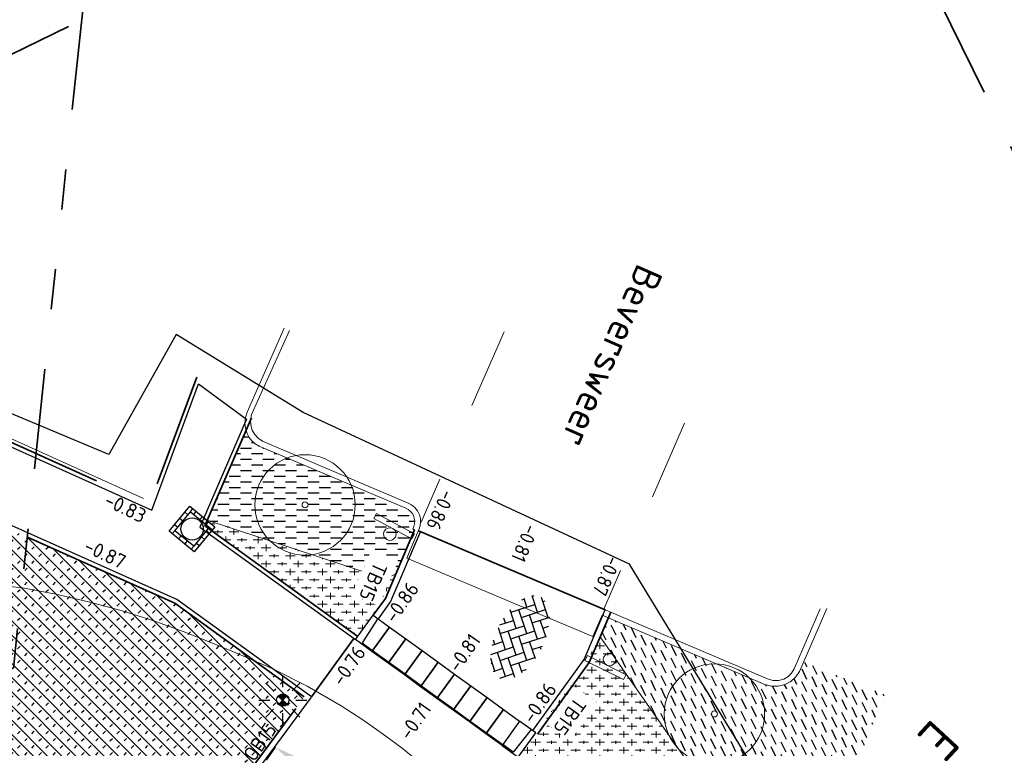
# Model space of a CAD drawing. Header units: metres. Extents: x -1 to 222837, y -2 to 853657.
# Tile 174 of 224: x 111118 to 111143, y 426804 to 426823. Entities that reach past the tile are written whole.
import ezdxf
from ezdxf.enums import TextEntityAlignment as Align

# ---------------------------------------------------------------- set-up
doc = ezdxf.new("R2010")
doc.units = ezdxf.units.M
doc.header["$XCLIPFRAME"] = 0
for name, pattern in [('AL-TEKENBLADGRENS', [11.5, 2.5, -1.5, 1, -1.5, 1, -1.5, 2.5]), ('VH-OPSLUITBAND_100X200', [16, 8, -2, 4, -2]), ('VH-TROTTOIRBAND_130-150', [15, 5, -2, 2, -2, 2, -2]), ('XX-HIDDEN', [4, 2, -2])]:
    doc.linetypes.add(name, pattern=pattern)
for name, color, linetype in [('A-Maatvoering', 30, 'Continuous'), ('Bestaande haag', 102, 'Continuous'), ('GreenToColour', 30, 'Continuous'), ('STEDIN BOVENGRONDS', 7, 'Continuous'), ('X-REF', 7, 'Continuous')]:
    doc.layers.add(name, color=color, linetype=linetype)
for name, color, linetype, lineweight in [('A-TXT-T25 @ 0.2', 7, 'Continuous', 25), ('B-ALG', 8, 'Continuous', 5), ('B-ALG_BEstaand asfalt', 8, 'Continuous', 5), ('B-GRN-BOOM', 74, 'Continuous', 15), ('B-GRS-WERKGRENS', 4, 'WERKGRENS', 25), ('B-GV-GR-BOOM-S', 95, 'Continuous', 13), ('B-OI-RI-GWA_RIOOLPUT-S', 30, 'Continuous', 30), ('B-WE-IE-TERREINAFSCHEIDING_KUNSTMATIG_HEKWERK-G', 22, 'IE-TERREINAFSCHEIDING-KUNSTMATIG', 13), ('B-WE-VH-MATERIAALGRENS-G', 52, 'XX-HIDDEN', 13), ('Inritband', 200, 'Continuous', 25), ('N-KL-RIOOL-PUTDEKSEL', 10, 'Continuous', 25), ('N-WE-GR-BOS-A', 42, 'Continuous', 18), ('N-WE-VH-KANTOPSLUITING_OB 150 250', 140, 'VH-OPSLUITBAND_100X200', 35), ('N-WE-VH-KANTOPSLUITING_OPSLUITBAND_100X200-G VOETPAD', 150, 'VH-OPSLUITBAND_100X200', 35), ('N-WE-VH-KANTOPSLUITING_TROTTOIRBAND_130 150-G', 222, 'VH-TROTTOIRBAND_130-150', 35), ('N-WE-VH-KANTOPSLUITING_VOORKANT OB 100X200', 7, 'Continuous', 25), ('N-WE-VH-KANTOPSLUITING_VOORKANT OB 150 250', 7, 'Continuous', 25), ('N-WE-VH-KANTOPSLUITING_VOORKANT-TROTTOIRBAND_130 150', 7, 'Continuous', 25), ('N-WE-VH-MATERIAALGRENS-G', 7, 'XX-HIDDEN', 35), ('N-WE-VH-VERHARDING_ASFALT-A', 252, 'Continuous', 18), ('N-WE-VH-VERHARDING_ASFALT-G', 7, 'Continuous', 35), ('N-WE-VH-VERHARDING_BETONSTRAATSTEEN-S', 7, 'Continuous', 25), ('X-XX-AL-HOOGTELABEL-T25', 7, 'Continuous', 25), ('X-XX-AL-TEKENBLADGRENS-G blad 2', 7, 'AL-TEKENBLADGRENS', 35)]:
    doc.layers.add(name, color=color, linetype=linetype, lineweight=lineweight)
doc.styles.add('NLCS-ISO', font='NLCS-ISO.ttf')
doc.styles.add('NLCS-ISO-ANNOTATIEF-T25', font='NLCS-ISO.ttf', dxfattribs={"height": 2.5})
doc.styles.add('NLCS-ISO-M1000-T25', font='NLCS-ISO.ttf')
doc.styles.add('NLCS-ISO-M200-T35', font='NLCS-ISO.ttf')
doc.styles.add('RPS_18', font='isocp.shx', dxfattribs={"height": 1.8})
doc.styles.add('RPS_50', font='isocp.shx', dxfattribs={"height": 5})
doc.linetypes.add('IE-TERREINAFSCHEIDING-KUNSTMATIG', pattern='A,4,[82,NLCS.shx,S=0.75,R=90,X=0,Y=0],4,-2', length=10)
doc.linetypes.add('WERKGRENS', pattern='A,2.5,-1,[133,ltypeshp.shx,S=1,R=0,X=-1,Y=0],-1,2.5', length=7)
doc.dimstyles.new('NLCS-ANNOTATIEF-T25-PIJL', dxfattribs={"dimtxt": 2.5, "dimasz": 2.5, "dimexe": 2, "dimexo": 2, "dimgap": 0.7, "dimtad": 1, "dimzin": 0, "dimdsep": 46, "dimtxsty": 'NLCS-ISO-ANNOTATIEF-T25', "dimcen": 0, "dimdle": 2, "dimclrd": 256, "dimclre": 256, "dimclrt": 256, "dimadec": 5, "dimazin": 0, "dimtfac": 1, "dimtofl": 0, "dimtmove": 1, "dimatfit": 0, "dimfxl": 2, "dimfxlon": 1, "dimtfillclr": 254, "dimtolj": 1, "dimtzin": 0, "dimlwd": 18, "dimlwe": 18, "dimarcsym": 0})
picture_1 = doc.add_image_def('image1.ecw', size_in_pixel=(400001, 250001))
picture_2 = doc.add_image_def('image2.ecw', size_in_pixel=(120000, 80000))

# ---------------------------------------------------------------- blocks, each defined once
blk = doc.blocks.new('*U138')
at = {"color": 4, "style": 'RPS_50'}
blk.add_attdef('NR-LINKS', text='', height=5, rotation=226.6539, dxfattribs=at).set_placement((21.86, 23.16), align=Align.RIGHT)
blk.add_attdef('NR-RECHTS', (-141.23, -149.63), '', height=5, rotation=226.6539, dxfattribs=at)
blk = doc.blocks.new('SGR-BOOM_01')
at = {"layer": 'B-GRN-BOOM'}
for radius in [2.5, 0.15]:
    blk.add_circle((0, 0), radius, dxfattribs=at)
blk = doc.blocks.new('inritband tussenstuk')
at = {"layer": 'Inritband', "flags": 128}
blk.add_lwpolyline([(0, 0.75), (0, 0), (0.5, 0), (0.5, 0.75)], close=True, dxfattribs=at)
blk.add_lwpolyline([(0, 0.72), (0.5, 0.72)], dxfattribs=at)
blk = doc.blocks.new('inritband zijkant')
at = {"layer": 'Inritband', "flags": 128}
blk.add_lwpolyline([(0, 0.75), (0, 0), (0.5, 0), (0.5, 0.75)], close=True, dxfattribs=at)
blk.add_lwpolyline([(0.144, 0), (0.18, 0.72), (0.5, 0.72)], dxfattribs=at)
blk = doc.blocks.new('SVH-BSS_KEIFORMAAT_KEPER-SO')
at = {"ltscale": 0.1}
for p, q in [((-2.48, 2.48), (-1.48, 1.48)), ((-2.23, 0.74), (-0.21, 2.76)), ((-2.23, 2.23), (-1.85, 2.61)), ((0.22, 2.75), (1.48, 1.48)), ((0.74, 2.23), (1.2, 2.68)), ((-5.2, 0.74), (-4.03, 1.91)), ((-5.2, -0.74), (-2.97, 1.48)), ((-4.56, 1.6), (-4.45, 1.48)), ((-3.6, 2.11), (-1.48, 0)), ((-2.23, -0.74), (0, 1.48)), ((-0.74, 2.23), (1.48, 0)), ((0.74, 0.74), (2.45, 2.45)), ((0.74, -0.74), (2.97, 1.48)), ((2.23, 2.23), (4.45, 0)), ((3.71, 0.74), (4.5, 1.53)), ((4.22, 1.72), (4.45, 1.48)), ((-5.34, 0.88), (-4.45, 0)), ((-4.81, -1.84), (-2.97, 0)), ((-3.71, 0.74), (-1.48, -1.48)), ((-2.23, -2.23), (0, 0)), ((-0.74, 0.74), (1.48, -1.48)), ((0.74, -2.23), (2.97, 0)), ((2.23, 0.74), (4.45, -1.48)), ((3.71, -0.74), (5.25, 0.79)), ((5.2, 0.74), (5.39, 0.55)), ((-5.73, -0.2), (-4.45, -1.48)), ((-3.71, -0.74), (-1.48, -2.97)), ((-0.74, -0.74), (1.48, -2.97)), ((2.23, -0.74), (3.84, -2.36)), ((3.71, -2.23), (5.57, -0.37)), ((5.2, -0.74), (5.41, -0.95)), ((-3.89, -2.41), (-2.97, -1.48)), ((-3.71, -2.23), (-3.27, -2.67)), ((-1.59, -3.08), (0, -1.48)), ((-0.74, -2.23), (0.21, -3.18)), ((1.36, -3.09), (2.97, -1.48)), ((2.23, -2.23), (2.78, -2.78)), ((-0.22, -3.19), (0, -2.97))]:
    blk.add_line(p, q, dxfattribs=at)
at = {"style": 'NLCS-ISO'}
blk.add_attdef('FORMAAT', text='', height=1.8, dxfattribs=at).set_placement((-5.83, -0.22), align=Align.MIDDLE_RIGHT)
blk.add_attdef('KLEUR', text='', height=1.8, dxfattribs=at).set_placement((5.82, -0.22), align=Align.MIDDLE_LEFT)
at = {"style": 'NLCS-ISO', "flags": 1}
blk.add_attdef('FUNCTIE', text='', height=1.8, dxfattribs=at).set_placement((0.12, -3.58), align=Align.MIDDLE_CENTER)
blk = doc.blocks.new('B-SRI-PUT_GWA-SO')
at = {"layer": 'N-KL-RIOOL-PUTDEKSEL'}
for p, q in [((-2, 2), (2.05, 2)), ((-2, -2.05), (-2, 2)), ((-1.5, 1.5), (-1.5, 2)), ((-1.5, 1.5), (1.55, 1.5)), ((-1.5, -1.55), (-1.5, 1.5)), ((-0.95, 1.5), (-0.95, 2)), ((0.05, 1.5), (0.05, 2)), ((1.05, 1.5), (1.05, 2)), ((1.55, 1.5), (1.55, -1.55)), ((1.55, 1.5), (2.05, 1.5)), ((2.05, 2), (2.05, -2.05)), ((-1.5, 1), (-2, 1)), ((-1.5, 0), (-2, 0)), ((1.55, 0.95), (2.05, 0.95)), ((-1.5, -1), (-2, -1)), ((1.55, -0.05), (2.05, -0.05)), ((1.55, -1.05), (2.05, -1.05)), ((2.05, -2.05), (-2, -2.05)), ((-1.5, -1.55), (-1.5, -2.05)), ((1.55, -1.55), (-1.5, -1.55)), ((-0.5, -1.55), (-0.5, -2.05)), ((0.5, -1.55), (0.5, -2.05)), ((1.55, -1.55), (1.55, -2.05))]:
    blk.add_line(p, q, dxfattribs=at)
blk.add_circle((0.03, -0.02), 1.39, dxfattribs=at)
blk = doc.blocks.new('*D480')
at = {"layer": 'A-Maatvoering', "linetype": 'Continuous', "lineweight": 18, "transparency": 16777216}
for p, q in [((111124.553, 426804.433), (111124.328, 426804.108)), ((111124.967, 426804.153), (111128.342, 426801.823)), ((111128.75, 426801.534), (111128.526, 426801.209))]:
    blk.add_line(p, q, dxfattribs=at)
at = {"layer": 'A-Maatvoering', "transparency": 16777216}
for points in [[(111125.014, 426804.221), (111124.92, 426804.084), (111124.556, 426804.437)], [(111128.389, 426801.891), (111128.295, 426801.754), (111128.753, 426801.538)]]:
    blk.add_solid(points, dxfattribs=at)
at = {"layer": 'Defpoints', "color": 0, "transparency": 16777216}
for p in [(111124.702, 426804.649, 0.11), (111128.9, 426801.751, 0.11), (111128.753, 426801.538)]:
    blk.add_point(p, dxfattribs=at)
at = {"layer": 'A-Maatvoering', "transparency": 16777216, "insert": (111126.876, 426803.309), "char_height": 0.5, "attachment_point": 5, "rotation": 325.3747, "style": 'NLCS-ISO-ANNOTATIEF-T25'}
blk.add_mtext('\\A1;5.10', dxfattribs=at)
blk = doc.blocks.new('Lichtmast hergebruik')
h = blk.add_hatch(color=256)
h.dxf.hatch_style = 1
h.paths.add_polyline_path([(-0.58, 0.5), (0, 0), (0.5, 0.58, 0.414214)])
h = blk.add_hatch(color=256)
h.dxf.hatch_style = 1
h.paths.add_polyline_path([(0.58, -0.5), (0, 0), (-0.5, -0.58, 0.414214)])
for p, q in [((0, 1.62), (0, 3)), ((-2.12, 2.12), (-1.15, 1.15)), ((1.15, 1.15), (2.12, 2.12)), ((-3, 0), (-1.62, 0)), ((-2.12, -2.12), (-1.15, -1.15)), ((1.15, -1.15), (2.12, -2.12)), ((1.62, 0), (3, 0)), ((0, -3), (0, -1.62))]:
    blk.add_line(p, q)
at = {"flags": 128}
for points in [[(-0.58, 0.5), (0.58, -0.5)], [(-0.5, -0.58), (0.5, 0.58)]]:
    blk.add_lwpolyline(points, dxfattribs=at)
blk.add_circle((0, 0), 0.77)
at = {"style": 'NLCS-ISO'}
blk.add_attdef('TYPE', text='', height=1.8, dxfattribs=at).set_placement((0, 3), align=Align.BOTTOM_CENTER)
blk = doc.blocks.new('Verkeersbord')
at = {"layer": 'B-ALG'}
for p, q in [((2.69, 1.47), (-2.69, 1.47)), ((-2.69, 1.47), (-2.69, 0.78)), ((2.69, 0.78), (2.69, 1.47)), ((-2.69, 0.78), (2.69, 0.78))]:
    blk.add_line(p, q, dxfattribs=at)
blk.add_ellipse((0, 0), major_axis=(0.489, 0.613), ratio=1, start_param=3.814792, end_param=10.097977, dxfattribs=at)

msp = doc.modelspace()

# ---------------------------------------------------------------- hatches: boundary and pattern name
at = {"layer": 'Bestaande haag', "transparency": 33554508}
h = msp.add_hatch(dxfattribs=at)
h.set_pattern_fill('AGW-GROND_ZAVEL', color=256, scale=0.7, style=0, pattern_type=2)
h.set_pattern_definition([(0, (111132.6395, 426799.56666), (0.28, 0.14), [0.28, -0.28])])
h.paths.add_polyline_path([(111127.9537, 426810.2616), (111127.9106, 426810.3124), (111127.8592, 426810.3546), (111127.801, 426810.387), (111124.146, 426811.935), (111124.0519, 426811.9927), (111123.969, 426812.0656), (111123.8997, 426812.1515), (111123.846, 426812.248), (111123.8211, 426812.324), (111122.8566, 426810.0894), (111127.082, 426808.694), (111127.1632, 426808.6717), (111127.247, 426808.6632), (111127.331, 426808.6687), (111127.413, 426808.688), (111127.5457, 426808.7422), (111128.018, 426809.8531), (111127.9765, 426809.8715), (111128.002, 426809.929), (111128.0181, 426809.9976), (111128.0209, 426810.0679), (111128.0105, 426810.1376), (111127.987, 426810.204)])
h = msp.add_hatch(dxfattribs=at)
h.set_pattern_fill('AGW-GROND_ZAVEL', color=256, scale=0.7, style=0, pattern_type=2)
h.set_pattern_definition([(296.0963224, (197563.24841, 444378.27792), (0.24889464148, -0.18987221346), [0.28, -0.28])])
h.paths.add_polyline_path([(111139.7136, 426805.7495), (111137.7015, 426806.5608), (111137.597, 426806.321), (111137.5046, 426806.1845), (111137.3822, 426806.074), (111137.237, 426805.996), (111137.072, 426805.9543), (111136.9018, 426805.9547), (111136.737, 426805.997), (111132.8406, 426807.6548), (111132.6395, 426807.1826), (111134.519, 426804.486), (111136.241, 426802.033), (111137.2208, 426799.5667)])
at = {"layer": 'GreenToColour', "transparency": 33554559}
h = msp.add_hatch(dxfattribs=at)
h.set_pattern_fill('AGR-PLANTGATVERBETERING_02', color=256, style=0, pattern_type=2)
h.set_pattern_definition([(135, (106543.32906, 432801.75638), (-0.176776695, -0.176776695), []), (45, (106543.32906, 432801.91638), (-0.176776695, 0.176776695), [0.09, -0.16])])
edge = h.paths.add_edge_path()
edge.add_line((111109.3592, 426813.7035), (111106.4948, 426807.3032))
edge.add_arc((111080.588, 426739.8898), 72.22, 58.629639, 68.978378, ccw=False)
edge.add_line((111118.1834, 426801.5527), (111118.4645, 426801.9579))
edge.add_line((111118.4645, 426801.9579), (111123.0968, 426802.7462))
edge.add_line((111123.0968, 426802.7462), (111125.2708, 426805.6925))
edge.add_line((111125.2708, 426805.6925), (111122.0466, 426808.0254))
edge.add_line((111122.0466, 426808.0254), (111109.3592, 426813.7035))
at = {"layer": 'N-WE-GR-BOS-A', "transparency": 33554559}
h = msp.add_hatch(dxfattribs=at)
h.set_pattern_fill('AGR-BOSPLANTSOEN', color=102, scale=0.2, style=0, pattern_type=2)
h.set_pattern_definition([(0, (0, 0), (0.2, 0.2), [0.24, -0.16]), (90, (0.12, -0.08), (-0.8, 5e-17), [0.16, -0.24]), (90, (0.32, 0.12), (-0.8, 5e-17), [0.16, -0.24]), (90, (0.52, -0.04), (-0.8, 5e-17), [0.08, -0.32]), (90, (0.72, 0.16), (-0.8, 5e-17), [0.08, -0.32])])
h.paths.add_polyline_path([(111127.5547, 426808.7635), (111127.5075, 426808.7298), (111127.413, 426808.688), (111127.331, 426808.6687), (111127.247, 426808.6632), (111127.1632, 426808.6717), (111127.082, 426808.694), (111122.8566, 426810.0894), (111122.8547, 426810.0848), (111123.0474, 426809.9269), (111122.9666, 426809.8284), (111126.606, 426807.1951), (111126.9869, 426807.7216), (111127.2896, 426808.1399)])
h = msp.add_hatch(dxfattribs=at)
h.set_pattern_fill('AGR-BOSPLANTSOEN', color=102, scale=0.2, style=0, pattern_type=2)
h.set_pattern_definition([(0, (191.50823, 35.95654), (0.2, 0.2), [0.24, -0.16]), (90, (191.6282, 35.87654), (-0.8, 5e-17), [0.16, -0.24]), (90, (191.8282, 36.07654), (-0.8, 5e-17), [0.16, -0.24]), (90, (192.0282, 35.91654), (-0.8, 5e-17), [0.08, -0.32]), (90, (192.2282, 36.11654), (-0.8, 5e-17), [0.08, -0.32])])
h.paths.add_polyline_path([(111132.6058, 426807.231), (111132.3228, 426806.5667), (111131.7864, 426805.8253), (111130.6568, 426804.2641), (111136.5318, 426800.0132), (111137.5648, 426798.7007), (111136.241, 426802.033)])
at = {"layer": 'N-WE-VH-VERHARDING_ASFALT-A', "transparency": 33554559}
h = msp.add_hatch(dxfattribs=at)
h.set_pattern_fill('AVH-ASFALT_LAAG2-D', color=256, scale=20, style=0, pattern_type=2)
h.set_pattern_definition([(45, (107770.70876, 433861.11063), (-0.282842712, 0.282842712), []), (45, (107770.94876, 433861.11063), (-0.282842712, 0.282842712), [0.2, -0.1])])
edge = h.paths.add_edge_path()
edge.add_arc((111085.723, 426746.5128), 63.6771, 52.686524, 59.36895)
edge.add_arc((111080.7385, 426740.1506), 71.699, 58.531954, 60.475343)
edge.add_arc((111080.588, 426739.8898), 72, 60.473406, 66.076022)
edge.add_arc((111080.588, 426739.8898), 72, 66.076022, 73.415119)
edge.add_line((111101.1394, 426808.8945), (111098.7423, 426802.0087))
edge.add_line((111098.7423, 426802.0087), (111099.2579, 426801.8269))
edge.add_line((111099.2579, 426801.8269), (111099.3977, 426803.8205))
edge.add_line((111099.3977, 426803.8205), (111102.431, 426803.513))
edge.add_line((111102.431, 426803.513), (111108.2891, 426802.8911))
edge.add_line((111108.2891, 426802.8911), (111108.403, 426802.879))
edge.add_line((111108.403, 426802.879), (111108.7608, 426802.8477))
edge.add_line((111108.7608, 426802.8477), (111109.1179, 426802.8102))
edge.add_line((111109.1179, 426802.8102), (111109.4744, 426802.7666))
edge.add_line((111109.4744, 426802.7666), (111109.83, 426802.7167))
edge.add_line((111109.83, 426802.7167), (111110.1847, 426802.6606))
edge.add_line((111110.1847, 426802.6606), (111110.5384, 426802.5984))
edge.add_line((111110.5384, 426802.5984), (111110.891, 426802.53))
edge.add_line((111110.891, 426802.53), (111111.2233, 426802.4597))
edge.add_line((111111.2233, 426802.4597), (111111.5545, 426802.3839))
edge.add_line((111111.5545, 426802.3839), (111111.8843, 426802.3027))
edge.add_line((111111.8843, 426802.3027), (111112.2128, 426802.2161))
edge.add_line((111112.2128, 426802.2161), (111112.5398, 426802.1241))
edge.add_line((111112.5398, 426802.1241), (111112.8652, 426802.0267))
edge.add_line((111112.8652, 426802.0267), (111113.189, 426801.924))
edge.add_line((111113.189, 426801.924), (111113.941, 426801.649))
edge.add_line((111113.941, 426801.649), (111115.9633, 426800.7554))
edge.add_line((111115.9633, 426800.7554), (111117.1466, 426800.1596))
edge.add_line((111117.1466, 426800.1596), (111118.308, 426799.511))
edge.add_line((111118.308, 426799.511), (111119.6478, 426798.6499))
edge.add_line((111119.6478, 426798.6499), (111120.9439, 426797.7155))
edge.add_line((111120.9439, 426797.7155), (111122.184, 426796.708))
edge.add_line((111122.184, 426796.708), (111122.5057, 426796.4562))
edge.add_line((111122.5057, 426796.4562), (111122.8244, 426796.2005))
edge.add_line((111122.8244, 426796.2005), (111123.14, 426795.941))
edge.add_line((111123.14, 426795.941), (111123.4124, 426795.7118))
edge.add_line((111123.4124, 426795.7118), (111123.6824, 426795.4798))
edge.add_line((111123.6824, 426795.4798), (111123.95, 426795.245))
edge.add_line((111123.95, 426795.245), (111124.69, 426794.563))
edge.add_line((111124.69, 426794.563), (111126.121, 426793.162))
edge.add_line((111126.121, 426793.162), (111126.677, 426792.57))
edge.add_line((111126.677, 426792.57), (111127.225, 426791.982))
edge.add_line((111127.225, 426791.982), (111127.5624, 426791.6365))
edge.add_line((111127.5624, 426791.6365), (111127.8913, 426791.283))
edge.add_line((111127.8913, 426791.283), (111128.2117, 426790.9218))
edge.add_line((111128.2117, 426790.9218), (111128.5234, 426790.5529))
edge.add_line((111128.5234, 426790.5529), (111128.8261, 426790.1767))
edge.add_line((111128.8261, 426790.1767), (111129.1197, 426789.7933))
edge.add_line((111129.1197, 426789.7933), (111129.404, 426789.403))
edge.add_line((111129.404, 426789.403), (111129.692, 426788.9865))
edge.add_line((111129.692, 426788.9865), (111129.9694, 426788.563))
edge.add_line((111129.9694, 426788.563), (111130.236, 426788.1326))
edge.add_line((111130.236, 426788.1326), (111130.4918, 426787.6956))
edge.add_line((111130.4918, 426787.6956), (111130.7365, 426787.2523))
edge.add_line((111130.7365, 426787.2523), (111130.9699, 426786.803))
edge.add_line((111130.9699, 426786.803), (111131.192, 426786.348))
edge.add_line((111131.192, 426786.348), (111131.974, 426784.677))
edge.add_line((111131.974, 426784.677), (111131.9751, 426784.6361))
edge.add_line((111131.9751, 426784.6361), (111131.9689, 426784.5957))
edge.add_line((111131.9689, 426784.5957), (111131.9556, 426784.5571))
edge.add_line((111131.9556, 426784.5571), (111131.9356, 426784.5214))
edge.add_line((111131.9356, 426784.5214), (111131.8954, 426784.4726))
edge.add_line((111131.8954, 426784.4726), (111131.843, 426784.443))
edge.add_line((111131.843, 426784.443), (111131.611, 426784.368))
edge.add_line((111131.611, 426784.368), (111129.9646, 426783.5829))
edge.add_line((111129.9646, 426783.5829), (111130.3509, 426782.8302))
edge.add_line((111130.3509, 426782.8302), (111130.7111, 426782.206))
edge.add_line((111130.7111, 426782.206), (111131.09, 426781.593))
edge.add_line((111131.09, 426781.593), (111136.0214, 426771.9779))
edge.add_line((111136.0214, 426771.9779), (111141.8844, 426775.618))
edge.add_arc((111078.3501, 426741.7448), 72, 28.064231, 38.14122)
edge.add_arc((111078.3501, 426741.7448), 72, 38.14122, 50.319556)

# ---------------------------------------------------------------- linework, layer by layer
at = {"flags": 128}
msp.add_lwpolyline([(111127.9765, 426809.8715), (111128.018, 426809.8531)], dxfattribs=at)
at = {"layer": 'B-ALG', "color": 8}
for points in [[(111124.769, 426814.87), (111123.847, 426812.78), (111123.804, 426812.6501), (111123.7892, 426812.5141), (111123.8035, 426812.378), (111123.846, 426812.248), (111123.8997, 426812.1515), (111123.969, 426812.0656), (111124.0519, 426811.9927), (111124.146, 426811.935), (111127.801, 426810.387), (111127.8592, 426810.3546), (111127.9106, 426810.3124), (111127.9537, 426810.2616), (111127.987, 426810.204), (111128.0105, 426810.1376), (111128.0209, 426810.0679), (111128.0181, 426809.9976), (111128.002, 426809.929), (111127.9765, 426809.8715)], [(111124.899, 426814.815), (111123.961, 426812.719), (111123.9327, 426812.5911), (111123.9365, 426812.4601), (111123.972, 426812.334), (111124.036, 426812.2219), (111124.1251, 426812.1284), (111124.234, 426812.059), (111127.844, 426810.518), (111127.9395, 426810.4704), (111128.0226, 426810.4036), (111128.0894, 426810.3205), (111128.137, 426810.225), (111128.1604, 426810.1383), (111128.1678, 426810.0487), (111128.1589, 426809.9593), (111128.134, 426809.873), (111128.1076, 426809.8151)], [(111127.5457, 426808.7422), (111127.413, 426808.688), (111127.331, 426808.6687), (111127.247, 426808.6632), (111127.1632, 426808.6717), (111127.082, 426808.694), (111122.779, 426810.115)], [(111138.279, 426807.886), (111137.597, 426806.321), (111137.5046, 426806.1845), (111137.3822, 426806.074), (111137.237, 426805.996), (111137.072, 426805.9543), (111136.9018, 426805.9547), (111136.737, 426805.997), (111132.685, 426807.721), (111132.458, 426807.193), (111130.167, 426808.154), (111127.826, 426809.146), (111128.11, 426809.814)], [(111138.114, 426807.883), (111137.47, 426806.383), (111137.4037, 426806.2789), (111137.3143, 426806.1939), (111137.207, 426806.133), (111137.0742, 426806.0978), (111136.9369, 426806.0995), (111136.805, 426806.138), (111132.762, 426807.853)]]:
    msp.add_lwpolyline(points, dxfattribs=at)
at = {"layer": 'B-ALG', "color": 8, "flags": 128}
for points in [[(111132.762, 426807.853), (111128.116, 426809.832)], [(111137.5648, 426798.7007), (111136.241, 426802.033), (111134.519, 426804.486), (111132.6395, 426807.1826)]]:
    msp.add_lwpolyline(points, dxfattribs=at)
at = {"layer": 'B-ALG_BEstaand asfalt', "flags": 128}
msp.add_lwpolyline([(111115.246, 426808.73), (111118.258, 426808.404), (111119.0836, 426808.2476), (111119.9023, 426808.0589), (111120.713, 426807.838), (111121.5019, 426807.5896), (111122.2807, 426807.3108), (111123.048, 426807.002), (111123.571, 426806.787), (111124.4686, 426806.3966), (111125.3422, 426805.9551), (111126.189, 426805.464), (111126.7067, 426805.1304), (111127.2119, 426804.7782), (111127.704, 426804.408), (111128.5261, 426803.7366)], dxfattribs=at)
at = {"layer": 'B-WE-IE-TERREINAFSCHEIDING_KUNSTMATIG_HEKWERK-G', "flags": 128}
msp.add_lwpolyline([(111112.009, 426814.7789), (111114.488, 426813.69), (111121.271, 426810.631)], dxfattribs=at)
at = {"layer": 'B-WE-VH-MATERIAALGRENS-G', "color": 8}
for points in [[(111130.245, 426814.778), (111128.18, 426810.04)], [(111134.733, 426812.504), (111132.729, 426807.87)]]:
    msp.add_lwpolyline(points, dxfattribs=at)
at = {"layer": 'N-WE-VH-KANTOPSLUITING_OB 150 250', "flags": 128}
msp.add_lwpolyline([(111118.4645, 426801.9579), (111123.0968, 426802.7462), (111125.3302, 426805.773)], dxfattribs=at)
at = {"layer": 'N-WE-VH-KANTOPSLUITING_OPSLUITBAND_100X200-G VOETPAD', "flags": 128}
for points in [[(111102.442, 426822.8032), (111113.1839, 426817.5526), (111111.9176, 426814.7499), (111121.4165, 426810.4749), (111122.5934, 426813.6482)], [(111125.2711, 426805.6929), (111122.0466, 426808.0254), (111109.2686, 426813.7441), (111110.0683, 426815.5143), (111109.4843, 426817.1348), (111101.6012, 426820.988)], [(111123.9558, 426812.6359), (111122.797, 426809.9511), (111126.606, 426807.1951)]]:
    msp.add_lwpolyline(points, dxfattribs=at)
at = {"layer": 'N-WE-VH-KANTOPSLUITING_TROTTOIRBAND_130 150-G', "flags": 128}
for points in [[(111128.018, 426809.8531), (111127.2896, 426808.1399), (111126.9869, 426807.7216)], [(111131.0784, 426804.7614), (111132.3666, 426806.5419), (111132.9, 426807.7942)]]:
    msp.add_lwpolyline(points, dxfattribs=at)
at = {"layer": 'N-WE-VH-KANTOPSLUITING_VOORKANT OB 100X200', "flags": 128}
for points in [[(111102.3999, 426822.7125), (111113.0528, 426817.5053), (111111.7853, 426814.6998), (111121.4731, 426810.3398), (111122.6408, 426813.4884), (111123.8326, 426812.6029), (111122.6734, 426809.9171), (111126.5474, 426807.1141)], [(111125.4517, 426805.6851), (111122.0969, 426808.1125), (111109.401, 426813.7944), (111110.1761, 426815.51), (111109.5646, 426817.2068), (111101.6429, 426821.079)]]:
    msp.add_lwpolyline(points, dxfattribs=at)
at = {"layer": 'N-WE-VH-KANTOPSLUITING_VOORKANT OB 150 250', "flags": 128}
msp.add_lwpolyline([(111118.4897, 426801.81), (111123.1816, 426802.6085), (111125.451, 426805.6842)], dxfattribs=at)
at = {"layer": 'N-WE-VH-KANTOPSLUITING_VOORKANT-TROTTOIRBAND_130 150', "flags": 128}
for points in [[(111128.156, 426809.7944), (111127.421, 426808.0657), (111127.1085, 426807.6336)], [(111130.9568, 426804.8493), (111132.2352, 426806.6162), (111132.762, 426807.853)]]:
    msp.add_lwpolyline(points, dxfattribs=at)
at = {"layer": 'N-WE-VH-MATERIAALGRENS-G', "flags": 128}
msp.add_lwpolyline([(111126.5069, 426807.1434), (111125.4517, 426805.6851)], dxfattribs=at)
at = {"layer": 'N-WE-VH-VERHARDING_ASFALT-G', "flags": 128}
msp.add_lwpolyline([(111128.1104, 426809.8212), (111132.762, 426807.853)], dxfattribs=at)
at = {"layer": 'X-XX-AL-TEKENBLADGRENS-G blad 2', "color": 4, "flags": 128}
for points in [[(110998.5726, 426787.6362), (111114.7655, 426775.4002), (111120.0377, 426825.4655), (110887.5234, 426849.9511), (110870.327, 426686.6541), (110986.4158, 426674.429), (110998.5726, 426787.6362)], [(111137.1341, 426831.0759), (111239.9784, 426621.1105), (111181.3136, 426592.3756), (111078.4694, 426802.341)]]:
    msp.add_lwpolyline(points, close=True, dxfattribs=at)

# ---------------------------------------------------------------- block references
at = {"layer": 'A-TXT-T25 @ 0.2'}
ref = msp.add_blockref('*U138', (111136.1538, 426800.0258), dxfattribs=dict(at, xscale=0.2, yscale=0.2, zscale=0.2, rotation=0.6081389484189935))
ref.add_attrib('NR-LINKS', 'E', dxfattribs={"layer": '0', "color": 4, "height": 1, "rotation": 227.262, "style": 'RPS_50'}).set_placement((111140.4758, 426804.7033), align=Align.RIGHT)
at = {"layer": 'B-ALG', "xscale": 0.2000000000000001, "yscale": 0.2000000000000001, "rotation": 153.6031780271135}
msp.add_blockref('Verkeersbord', (111132.8706, 426806.6194), dxfattribs=at)
at = {"layer": 'B-GV-GR-BOOM-S', "xscale": 0.5, "yscale": 0.5, "zscale": 0.5}
for p in [(111125.29, 426810.471, -0.714), (111135.482, 426805.263, -0.618)]:
    msp.add_blockref('SGR-BOOM_01', p, dxfattribs=at)
at = {"layer": 'B-OI-RI-GWA_RIOOLPUT-S', "xscale": 0.1999999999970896, "yscale": 0.1999999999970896, "zscale": 0.1999999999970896, "rotation": 320.6075084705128}
msp.add_blockref('B-SRI-PUT_GWA-SO', (111122.4762, 426809.8774, -0.864), dxfattribs=at)
at = {"layer": 'Inritband', "xscale": -1}
for name, p, rotation in [('inritband zijkant', (111126.9869, 426807.7216), 144.1140761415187), ('inritband tussenstuk', (111127.3908, 426807.4269), 144.1140761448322), ('inritband tussenstuk', (111127.7971, 426807.1354), 144.1140761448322), ('inritband tussenstuk', (111128.2022, 426806.8423), 144.1140761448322), ('inritband tussenstuk', (111128.6073, 426806.5492), 144.1140761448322), ('inritband tussenstuk', (111129.0124, 426806.2561), 144.1140761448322), ('inritband tussenstuk', (111129.4175, 426805.9631), 144.1140761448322), ('inritband tussenstuk', (111129.8226, 426805.67), 144.1140761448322), ('inritband tussenstuk', (111130.2277, 426805.3769), 144.1140761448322)]:
    msp.add_blockref(name, p, dxfattribs=dict(at, rotation=rotation))
at = {"layer": 'Inritband', "rotation": 144.1140761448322}
msp.add_blockref('inritband zijkant', (111131.0379, 426804.7907), dxfattribs=at)
at = {"layer": 'N-WE-VH-VERHARDING_BETONSTRAATSTEEN-S', "xscale": 0.2, "yscale": 0.2, "zscale": 0.2, "rotation": 63.50396554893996}
msp.add_blockref('SVH-BSS_KEIFORMAAT_KEPER-SO', (111130.6149, 426807.1962), dxfattribs=at)
at = {"layer": 'STEDIN BOVENGRONDS', "color": 1, "xscale": 0.2, "yscale": 0.2, "zscale": 0.2}
msp.add_blockref('Lichtmast hergebruik', (111124.7359, 426805.6093), dxfattribs=at)

# ---------------------------------------------------------------- texts
at = {"layer": 'B-ALG', "linetype": 'Continuous', "lineweight": -3, "style": 'RPS_18'}
for s, rotation, p in [('-0.86', 245.8838, (111128.6097, 426810.9195)), ('-0.81', 247.1627, (111130.6823, 426810.0593)), ('-0.87', 246.61365, (111132.7384, 426809.2781))]:
    msp.add_text(s, height=0.36, rotation=rotation, dxfattribs=at).set_placement(p, align=Align.BOTTOM_LEFT)
at = {"layer": 'B-ALG', "insert": (111132.9306, 426814.1687), "char_height": 0.7, "attachment_point": 5, "rotation": 246.37683, "style": 'NLCS-ISO-M200-T35'}
msp.add_mtext('Beversweer', dxfattribs=at)
at = {"layer": 'X-XX-AL-HOOGTELABEL-T25', "char_height": 0.36, "attachment_point": 1, "style": 'NLCS-ISO-M1000-T25'}
for s, insert, rotation in [('\\pt0.72;-0.83', (111120.4131, 426810.7938, 6.4024), 334.30297), ('\\pt0.72;-0.87', (111119.9059, 426809.6497, 6.4024), 334.30297), ('\\pt0.72;-0.86', (111127.2361, 426807.7053, 6.4024), 55.14342), ('\\pt0.72;-0.81', (111128.815, 426806.4792, 6.4024), 55.14342), ('\\pt0.72;-0.76', (111125.9218, 426806.1324, 6.4024), 55.14342), ('\\pt0.72;-0.86', (111130.6653, 426805.199, 6.4024), 55.14342), ('\\pt0.72;-0.71', (111127.5999, 426804.7898, 6.4024), 55.14342), ('OB15', (111123.7277, 426804.2555), 54.63956)]:
    msp.add_mtext_dynamic_manual_height_columns(s, width=2.935624, gutter_width=2.5, heights=[0], dxfattribs=dict(at, insert=insert, rotation=rotation))

# ---------------------------------------------------------------- dimensions: what is measured, and where the dimension line sits
at = {"layer": 'A-Maatvoering'}
dim = msp.add_aligned_dim(p1=(111124.7023, 426804.6494, -0.01), p2=(111128.9001, 426801.7508, -0.01), distance=-0.2581, dimstyle='NLCS-ANNOTATIEF-T25-PIJL', dxfattribs=at)
dim.commit()
dim.dimension.update_dxf_attribs({"geometry": '*D480', "text_midpoint": (111126.8762, 426803.3087, -0.12)})

# ---------------------------------------------------------------- pictures from other files: only their frames are drawn
at = {"layer": 'X-REF'}
image = msp.add_image(picture_1, insert=(100000.0001, 424999.9001), size_in_units=(40000, 25000.0375), dxfattribs=at)
image.set_boundary_path([(93497.8255, 208977.5368), (156894.5073, 250000.5)])

# ---------------------------------------------------------------- next in the draw order: texts
at = {"layer": 'X-XX-AL-HOOGTELABEL-T25', "char_height": 0.36, "attachment_point": 1, "style": 'NLCS-ISO-M1000-T25', "bg_fill": 3, "box_fill_scale": 1.5, "bg_fill_color": 256, "bg_fill_transparency": 0}
for insert, rotation in [((111127.3509, 426808.9317), 246.16573), ((111132.3154, 426805.4965), 234.28111)]:
    msp.add_mtext_dynamic_manual_height_columns('\\pt0.72;TB15', width=0.806085, gutter_width=2.5, heights=[0], dxfattribs=dict(at, insert=insert, rotation=rotation))

# ---------------------------------------------------------------- next in the draw order: linework, layer by layer
at = {"layer": 'B-GRS-WERKGRENS', "flags": 128}
msp.add_lwpolyline([(110696.0424, 426984.6552), (110683.8611, 426993.0575), (110681.5434, 426989.648), (110647.8047, 426943.6556), (110640.0829, 426933.4366), (110631.1128, 426920.9005, 0.1052077), (110625.3199, 426903.2705), (110623.1195, 426903.1135), (110622.8302, 426899.1404), (110622.8257, 426889.069), (110624.314, 426881.9131), (110619.9478, 426879.8593), (110610.3848, 426873.2075), (110605.3942, 426863.2003), (110609.4478, 426861.4866), (110615.1856, 426858.5041), (110624.3283, 426850.7908), (110624.9802, 426851.6022), (110633.8741, 426844.4563), (110643.0504, 426836.1435), (110655.3674, 426823.3669), (110656.8702, 426821.845), (110655.5569, 426820.1319), (110651.9971, 426815.8251), (110661.0857, 426808.031), (110673.7143, 426797.8916), (110678.9933, 426800.935), (110682.0087, 426797.6368), (110681.3441, 426795.8887), (110682.3406, 426793.9995), (110688.6092, 426792.8127), (110694.4162, 426788.3905), (110707.3498, 426779.7534), (110715.9972, 426773.9651), (110732.7151, 426767.339), (110745.7247, 426763.2028), (110771.1914, 426758.373, 0.0609615), (110771.6742, 426758.3185), (110776.6174, 426758.3652, 0.2032449), (110778.0492, 426758.9882), (110779.3918, 426760.4028), (110780.9873, 426760.4434), (110817.1705, 426756.6066), (110816.6589, 426751.3461), (110815.9469, 426746.519), (110856.8361, 426742.5539), (110868.464, 426743.0015), (110903.6966, 426739.1644), (110904.3848, 426743.7349), (110908.755, 426743.0671), (110933.5332, 426740.8075), (110948.0408, 426738.8473), (110947.4256, 426740.8728), (110946.1413, 426744.2355), (110945.7955, 426745.6803), (110945.6322, 426748.1471), (110946.284, 426749.2657), (110950.55, 426751.1074), (110955.1425, 426754.8833), (110957.03, 426770.6443, -0.1858071), (110962.3439, 426783.753), (110989.6664, 426800.1273), (111094.2752, 426788.8928), (111096.9393, 426786.2536), (111113.387, 426770.3931), (111118.0944, 426765.9923), (111122.4936, 426760.6996), (111125.9314, 426762.8446), (111132.5526, 426748.3003), (111130.756, 426746.1019), (111135.8274, 426730.5828), (111138.6736, 426726.3465), (111145.5036, 426725.3036), (111154.9471, 426706.8249), (111165.7603, 426690.152), (111168.851, 426684.8194, -0.4623624), (111168.5963, 426684.1014), (111167.0071, 426683.4965, 0.420484), (111166.7216, 426682.8413), (111168.1987, 426679.1971, 0.4081062), (111168.8402, 426678.9177), (111171.0563, 426679.7624, -0.3865109), (111171.6824, 426679.5171), (111181.5181, 426659.6501, -0.0508334), (111182.4436, 426652.4704), (111182.0314, 426643.923, 0.1424738), (111183.8712, 426635.0932), (111183.4465, 426634.9245, 0.4355486), (111183.181, 426634.2421), (111186.4656, 426627.4501, 0.391009), (111187.0968, 426627.2017), (111187.7695, 426627.4631, -0.6217047), (111188.6778, 426626.8695), (111191.3536, 426623.2086), (111193.4941, 426621.7053, 0.0312453), (111201.9852, 426616.7325), (111203.0999, 426614.7511), (111204.682, 426609.1244), (111214.9386, 426601.3343), (111217.1204, 426598.7395), (111225.8995, 426589.0359), (111234.1322, 426582.7269), (111239.4891, 426579.6722), (111245.6835, 426577.3486), (111253.4749, 426571.9169), (111263.6, 426564.0526), (111282.5854, 426548.9024), (111301.6692, 426532.7467, 0.3053725), (111302.2245, 426532.6856), (111306.0353, 426534.6841, -0.2980823), (111306.5802, 426534.6315), (111324.4609, 426520.2968), (111328.5947, 426517.3176), (111334.5617, 426512.1897), (111347.6676, 426496.9046), (111348.8032, 426495.5161), (111350.8304, 426490.6816), (111350.3674, 426489.5288), (111350.1567, 426488.113), (111358.3017, 426484.7489), (111354.8474, 426480.6644), (111368.3123, 426468.1831), (111377.3553, 426476.996, 0.1363374), (111383.9435, 426482.7516), (111385.2075, 426486.335, 0.1290898), (111392.5323, 426491.085), (111402.9598, 426500.6813), (111414.8163, 426512.1936), (111417.8476, 426515.9853), (111419.2589, 426514.9338), (111421.3759, 426518.0123), (111420.2224, 426518.9196), (111422.81, 426522.1924), (111426.863, 426530.0682, 0.0350706), (111434.8335, 426544.8206), (111439.2413, 426554.0134, -0.0523081), (111448.8827, 426568.1194, -0.040521), (111456.7487, 426576.4924, -0.0466952), (111473.4248, 426590.6198), (111485.5951, 426597.7662, -0.0126767), (111492.9285, 426600.958), (111508.0649, 426606.5204, 0.4105065), (111508.3639, 426607.1562), (111505.5678, 426615.0734, 0.4168207), (111504.9257, 426615.3769, 0.0905865), (111453.5553, 426585.3427, 0.0753554), (111438.7111, 426569.8858), (111431.5958, 426575.2906), (111449.9864, 426597.6332, -0.0167918), (111466.0879, 426610.5482, -0.0557367), (111491.1449, 426625.909), (111496.7623, 426628.282), (111500.0134, 426627.408), (111496.8382, 426635.2441, 0.4365131), (111496.1526, 426635.5043), (111483.8851, 426629.4186), (111469.1011, 426620.6492), (111459.7603, 426613.6987), (111449.6345, 426605.6254), (111441.1156, 426596.9369), (111429.1984, 426582.1603), (111431.0516, 426580.4575), (111406.3855, 426549.5491), (111397.0353, 426537.6586), (111395.2825, 426538.9636), (111392.9955, 426535.9501), (111394.7182, 426534.652), (111385.0563, 426522.0908), (111383.9989, 426523.6376), (111382.3412, 426528.1461), (111377.4375, 426522.2271), (111374.2352, 426518.6692), (111371.5931, 426517.349), (111368.7588, 426516.8835, -0.1652702), (111368.4414, 426516.9363), (111351.2649, 426526.1508), (111324.3951, 426546.666, -0.3657024), (111324.2558, 426547.2959), (111327.3573, 426553.7283), (111318.6307, 426557.5297), (111316.993, 426553.8053, -0.292044), (111316.5453, 426553.5067), (111315.0912, 426553.4777, -0.1776704), (111314.7655, 426553.5899), (111310.1408, 426557.3558), (111311.2887, 426558.5858), (111304.2587, 426562.7405), (111301.5045, 426560.4492), (111295.9509, 426564.4743), (111281.0543, 426575.6912), (111258.9288, 426592.957), (111249.3591, 426601.8548, -0.343865), (111248.8513, 426603.8594), (111251.0811, 426609.1697), (111244.5637, 426612.1342), (111243.3013, 426609.3809, -0.38751), (111240.247, 426608.7097), (111235.9586, 426611.3734), (111222.8523, 426621.7349, -0.1019607), (111210.3565, 426637.5663), (111200.0165, 426658.1073), (111201.4139, 426658.6408), (111199.3001, 426663.2598), (111197.9906, 426662.7333), (111191.4076, 426676.6319), (111174.4849, 426716.3816), (111175.4097, 426716.7231), (111171.0205, 426729.4174), (111175.0412, 426731.185), (111170.1325, 426742.3426), (111166.2238, 426740.4392, -0.410464), (111165.5682, 426740.6918), (111138.6135, 426800.3934), (111133.3697, 426808.996), (111125.2446, 426812.7715), (111122.0804, 426814.7113), (111120.4075, 426811.7274), (111112.4651, 426815.0539), (111113.977, 426818.0228), (111102.5934, 426823.5257), (111102.2145, 426825.6444), (111101.5386, 426826.104), (111098.4509, 426820.0386), (111098.1228, 426816.7559, -0.4783147), (111097.1304, 426815.9869), (111079.7528, 426814.8965), (111037.4827, 426818.9619), (111036.1483, 426820.676), (111025.3219, 426821.8651, -0.5882687), (111024.7204, 426822.5699), (111025.1154, 426826.7463), (111011.1397, 426828.3732), (111010.5098, 426823.377), (110975.0569, 426827.1641, -0.4227405), (110973.7842, 426826.145), (110972.2564, 426826.4378), (110959.5596, 426833.3734), (110958.1603, 426830.409), (110957.3954, 426829.099), (110954.2397, 426830.6759, 0.4177603), (110954.0263, 426831.7812), (110953.0451, 426832.2923), (110947.7288, 426821.8867, 0.3948319), (110948.0794, 426820.5624), (110946.5009, 426817.2404, 0.3462481), (110946.8876, 426815.8708), (110948.0794, 426815.2823), (110932.6313, 426785.3128), (110928.0532, 426787.6811), (110926.0816, 426783.9946), (110917.98, 426788.1352), (110915.9109, 426784.42), (110924.7467, 426780.0296), (110923.0733, 426776.8554, -0.3567778), (110920.2972, 426775.4672), (110916.1875, 426776.0072), (110915.9141, 426771.5714), (110913.7365, 426768.8555), (110905.8767, 426769.8295), (110900.4014, 426769.4949), (110863.1263, 426773.5086), (110863.2476, 426775.3474), (110848.047, 426776.8987), (110848.3121, 426779.5808), (110834.4844, 426781.2506), (110832.1514, 426778.2107), (110815.8574, 426780.0038), (110815.8584, 426779.1503), (110801.2397, 426780.3392), (110782.6093, 426782.222), (110759.4143, 426784.7077), (110754.5988, 426785.9779), (110742.745, 426787.1149, -0.0827147), (110722.469, 426795.3305), (110715.9744, 426799.6762), (110697.6211, 426814.5447), (110698.7305, 426815.8539), (110693.1992, 426820.2996), (110694.4011, 426821.1956), (110690.4312, 426824.4068), (110689.2759, 426823.1938), (110680.9801, 426829.6825), (110667.8024, 426840.4947), (110648.298, 426856.8491), (110644.9707, 426860.4465), (110640.9767, 426865.7977, -0.1510224), (110633.0251, 426899.4367), (110633.3008, 426902.589), (110632.0835, 426902.7381, -0.0338708), (110634.6762, 426913.6872, -0.0642324), (110643.7421, 426928.4733), (110681.0035, 426978.4881), (110692.6868, 426980.9045)], format="xyb", close=True, dxfattribs=at)

# ---------------------------------------------------------------- next in the draw order: block references
at = {"layer": 'B-ALG', "xscale": 0.2000000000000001, "yscale": 0.2000000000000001, "rotation": 331.8753161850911}
msp.add_blockref('Verkeersbord', (111127.4017, 426809.7428), dxfattribs=at)

# ---------------------------------------------------------------- next in the draw order: pictures from other files: only their frames are drawn
at = {"layer": 'X-REF'}
image = msp.add_image(picture_2, insert=(109499.5231, 424999.9595), size_in_units=(6001.8618, 4001.2412), dxfattribs=at)
image.dxf.flags = 7

doc.saveas('drawing.dxf')
